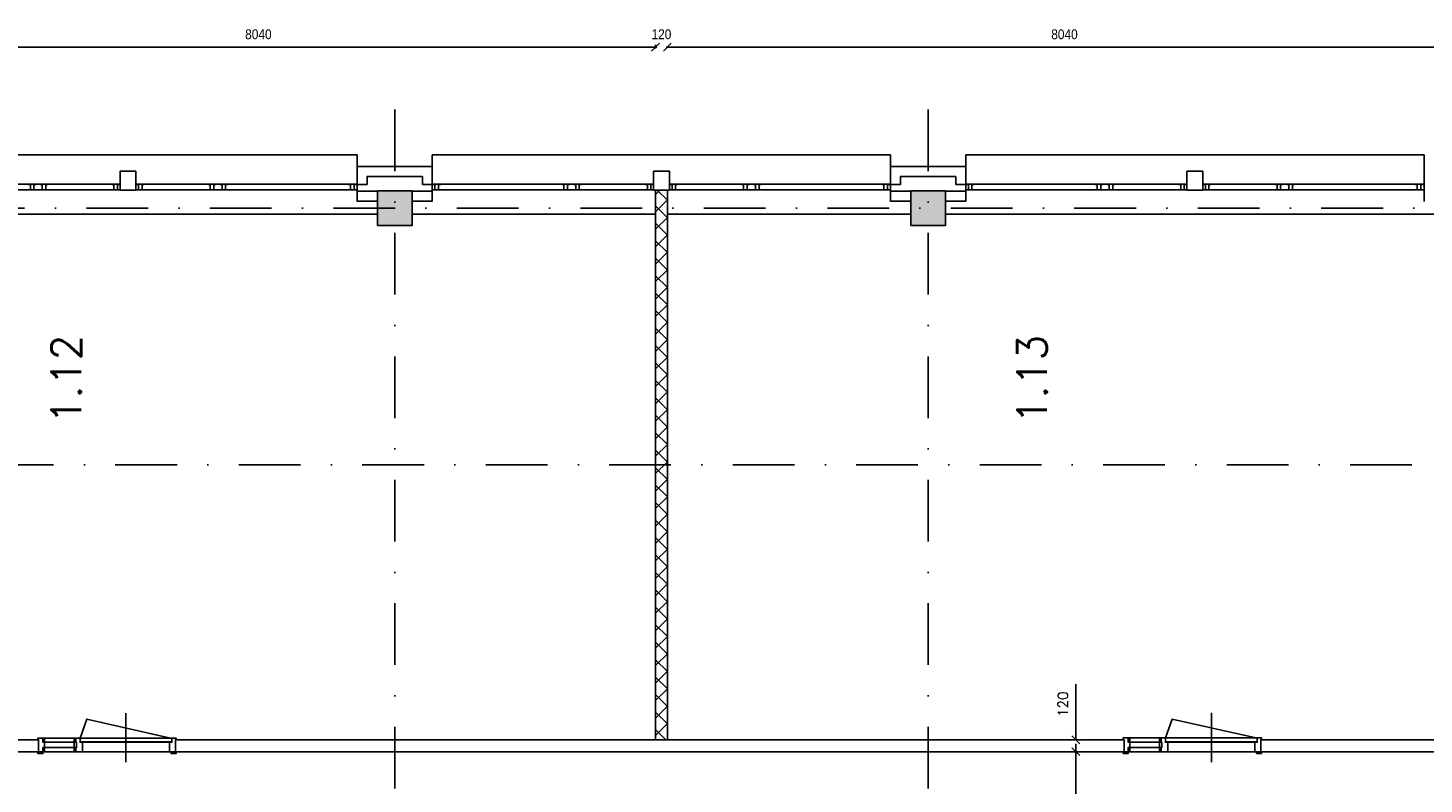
# Model space of a CAD drawing. Extents: x -171140 to 151546, y -8083 to 162438.
# Tile 54 of 96: x 51069 to 65202, y 39415 to 47073. Entities that reach past the tile are written whole.
import ezdxf

# ---------------------------------------------------------------- set-up
doc = ezdxf.new("R2010")
doc.units = 0
doc.header["$LTSCALE"] = 50
doc.header["$MEASUREMENT"] = 0
doc.header["$PDMODE"] = 3
doc.header["$PDSIZE"] = 0.001
for name, pattern in [('HIDDEN', [9.375, 6.25, -3.125]), ('HIDDEN2', [0.1875, 0.125, -0.0625]), ('STRAM_0WT$0$DASHDOT', [25, 12.5, -6.25, 0, -6.25])]:
    doc.linetypes.add(name, pattern=pattern)
doc.layers.get('0').update_dxf_attribs({"linetype": 'CONTINUOUS'})
doc.layers.get('DEFPOINTS').update_dxf_attribs({"linetype": 'CONTINUOUS'})
for name, color, linetype in [('_BESTAAND_ONGEWIJZIGD', 8, 'CONTINUOUS'), ('_DETAILNUMMERS', 4, 'CONTINUOUS'), ('_KOLOMBESTAAND', 212, 'CONTINUOUS'), ('A--L21--', 3, 'CONTINUOUS'), ('A--L22--', 7, 'CONTINUOUS'), ('A--L24AC1_TRAPPEN', 1, 'HIDDEN2'), ('A--L28--', 7, 'CONTINUOUS'), ('A--L32--', 7, 'CONTINUOUS'), ('A--L32--_F-2--', 7, 'CONTINUOUS'), ('A--L32--_F123-', 1, 'CONTINUOUS'), ('A--M$1A-_F123-', 1, 'CONTINUOUS'), ('A--T$1A-_F123-_R', 4, 'CONTINUOUS'), ('STRAM_0WT$0$A--T$7A8-_STRA', 8, 'STRAM_0WT$0$DASHDOT'), ('X--LR---_CP', 7, 'CONTINUOUS')]:
    doc.layers.add(name, color=color, linetype=linetype)
doc.styles.add('ALFA-0_25', font='ROMANS')
doc.styles.add('HIEMSTRA', font='romans.shx')
doc.styles.get("Standard").update_dxf_attribs({"font": 'txt', "width": 0.9})
doc.dimstyles.new('BEILEN', dxfattribs={"dimscale": 40, "dimtxt": 2.5, "dimasz": 2, "dimexe": 0.3, "dimexo": 0.3, "dimgap": 2, "dimtad": 1, "dimdec": 0, "dimzin": 0, "dimtxsty": 'HIEMSTRA', "dimblk1": 'OBLIQUE', "dimblk2": 'OBLIQUE', "dimsah": 1, "dimcen": -0.09, "dimdle": 0.3, "dimse1": 1, "dimclrd": 2, "dimclre": 2, "dimclrt": 3, "dimazin": 3, "dimtfac": 1, "dimtdec": 4, "dimtofl": 0, "dimtmove": 0, "dimatfit": 3, "dimtvp": 625, "dimtolj": 1, "dimtzin": 0})
doc.dimstyles.new('BEILEN$0', dxfattribs={"dimscale": 50, "dimtxt": 2.5, "dimasz": 2, "dimexe": 2, "dimexo": 0, "dimgap": 2, "dimtad": 1, "dimdec": 0, "dimzin": 0, "dimtxsty": 'ALFA-0_25', "dimblk1": 'OBLIQUE', "dimblk2": 'OBLIQUE', "dimsah": 1, "dimcen": -3, "dimdle": 2, "dimclrd": 1, "dimclre": 1, "dimclrt": 2, "dimazin": 3, "dimtfac": 0.666667, "dimtofl": 0, "dimtmove": 0, "dimatfit": 3, "dimtvp": 0.833333, "dimtolj": 1, "dimtzin": 0})

# ---------------------------------------------------------------- blocks, each defined once
blk = doc.blocks.new('*U1246')
at = {"layer": 'A--L21--', "color": 8, "linetype": 'CONTINUOUS'}
for points in [[(-50, 50), (-50, 50), (709, 50), (709, 50)], [(50, -50), (50, -50), (609, -50), (609, -50)]]:
    blk.add_lwpolyline(points, dxfattribs=at)
blk = doc.blocks.new('*U1245')
at = {"layer": 'A--L21--', "color": 8, "linetype": 'CONTINUOUS'}
for points in [[(0, 0), (-50, 0), (-50, 182), (-50, 182)], [(0, 0), (50, 0), (50, 82), (50, 82)]]:
    blk.add_lwpolyline(points, dxfattribs=at)
blk = doc.blocks.new('*U1244')
at = {"layer": 'A--L21--', "color": 8, "linetype": 'CONTINUOUS'}
for points in [[(0, 0), (0, 50), (-205, 50), (-205, 0)], [(0, 0), (0, -50), (-205, -50), (-205, 0)]]:
    blk.add_lwpolyline(points, dxfattribs=at)
blk = doc.blocks.new('*U1243')
at = {"layer": 'A--L21--', "color": 8, "linetype": 'CONTINUOUS'}
for points in [[(0, 0), (50, 0), (50, 182), (50, 182)], [(0, 0), (-50, 0), (-50, 82), (-50, 82)]]:
    blk.add_lwpolyline(points, dxfattribs=at)
blk = doc.blocks.new('*U1242')
at = {"layer": 'A--L21--', "color": 8, "linetype": 'CONTINUOUS'}
for points in [[(0, 0), (0, 50), (205, 50), (205, 0)], [(0, 0), (0, -50), (205, -50), (205, 0)]]:
    blk.add_lwpolyline(points, dxfattribs=at)
blk = doc.blocks.new('*U1241')
at = {"layer": 'A--L21--', "color": 8, "linetype": 'CONTINUOUS'}
for points in [[(-50, 50), (-50, 50), (709, 50), (709, 50)], [(50, -50), (50, -50), (609, -50), (609, -50)]]:
    blk.add_lwpolyline(points, dxfattribs=at)
blk = doc.blocks.new('*U1240')
at = {"layer": 'A--L21--', "color": 8, "linetype": 'CONTINUOUS'}
for points in [[(0, 0), (-50, 0), (-50, 182), (-50, 182)], [(0, 0), (50, 0), (50, 82), (50, 82)]]:
    blk.add_lwpolyline(points, dxfattribs=at)
blk = doc.blocks.new('*U1239')
at = {"layer": 'A--L21--', "color": 8, "linetype": 'CONTINUOUS'}
for points in [[(0, 0), (0, 50), (-205, 50), (-205, 0)], [(0, 0), (0, -50), (-205, -50), (-205, 0)]]:
    blk.add_lwpolyline(points, dxfattribs=at)
blk = doc.blocks.new('*U1238')
at = {"layer": 'A--L21--', "color": 8, "linetype": 'CONTINUOUS'}
for points in [[(0, 0), (50, 0), (50, 182), (50, 182)], [(0, 0), (-50, 0), (-50, 82), (-50, 82)]]:
    blk.add_lwpolyline(points, dxfattribs=at)
blk = doc.blocks.new('*U1237')
at = {"layer": 'A--L21--', "color": 8, "linetype": 'CONTINUOUS'}
for points in [[(0, 0), (0, 50), (205, 50), (205, 0)], [(0, 0), (0, -50), (205, -50), (205, 0)]]:
    blk.add_lwpolyline(points, dxfattribs=at)
blk = doc.blocks.new('_OBLIQUE')
at = {"color": 0, "linetype": 'BYBLOCK'}
blk.add_line((-0.5, -0.5), (0.5, 0.5), dxfattribs=at)
blk = doc.blocks.new('*D100')
at = {"layer": 'A--M$1A-_F123-', "color": 2, "linetype": 'CONTINUOUS'}
blk.add_line((49370, 46878), (57434, 46878), dxfattribs=at)
at = {"layer": 'DEFPOINTS', "color": 0, "linetype": 'CONTINUOUS'}
for p in [(49382, 46878), (57422, 46878), (57422, 46878)]:
    blk.add_point(p, dxfattribs=at)
at = {"layer": 'A--M$1A-_F123-', "color": 2, "linetype": 'CONTINUOUS', "xscale": 80, "yscale": 80, "zscale": 80, "rotation": 180}
blk.add_blockref('_OBLIQUE', (49382, 46878), dxfattribs=at)
at = {"layer": 'A--M$1A-_F123-', "color": 2, "linetype": 'CONTINUOUS', "xscale": 80, "yscale": 80, "zscale": 80}
blk.add_blockref('_OBLIQUE', (57422, 46878), dxfattribs=at)
at = {"layer": 'A--M$1A-_F123-', "color": 3, "linetype": 'CONTINUOUS', "insert": (53402, 47008), "char_height": 100, "attachment_point": 5}
blk.add_mtext('\\A1;8040', dxfattribs=at)
blk = doc.blocks.new('*D101')
at = {"layer": 'A--M$1A-_F123-', "color": 2, "linetype": 'CONTINUOUS'}
blk.add_line((57530, 46878), (65594, 46878), dxfattribs=at)
at = {"layer": 'DEFPOINTS', "color": 0, "linetype": 'CONTINUOUS'}
for p in [(57542, 46878), (65582, 46878), (65582, 46878)]:
    blk.add_point(p, dxfattribs=at)
at = {"layer": 'A--M$1A-_F123-', "color": 2, "linetype": 'CONTINUOUS', "xscale": 80, "yscale": 80, "zscale": 80, "rotation": 180}
blk.add_blockref('_OBLIQUE', (57542, 46878), dxfattribs=at)
at = {"layer": 'A--M$1A-_F123-', "color": 2, "linetype": 'CONTINUOUS', "xscale": 80, "yscale": 80, "zscale": 80}
blk.add_blockref('_OBLIQUE', (65582, 46878), dxfattribs=at)
at = {"layer": 'A--M$1A-_F123-', "color": 3, "linetype": 'CONTINUOUS', "insert": (61562, 47008), "char_height": 100, "attachment_point": 5}
blk.add_mtext('\\A1;8040', dxfattribs=at)
blk = doc.blocks.new('STRAM_0WT')
at = {"layer": 'STRAM_0WT$0$A--T$7A8-_STRA', "color": 8}
for p, q in [((-20834.938, 14000), (-20834.938, -7375.62)), ((-15434.938, 14000), (-15434.938, -7375.62)), ((-108962.956, 13000), (-500, 13000)), ((-66167.142, 10400), (-540.602, 10400))]:
    blk.add_line(p, q, dxfattribs=at)
blk = doc.blocks.new('*D343')
at = {"layer": 'A--M$1A-_F123-', "color": 2, "linetype": 'CONTINUOUS'}
for p, q in [((57422, 46878), (57342, 46878)), ((57422, 46902), (57422, 46866)), ((57542, 46878), (57622, 46878))]:
    blk.add_line(p, q, dxfattribs=at)
at = {"layer": 'DEFPOINTS', "color": 0, "linetype": 'CONTINUOUS'}
for p in [(57422, 46914), (57422, 46878), (57542, 46914)]:
    blk.add_point(p, dxfattribs=at)
at = {"layer": 'A--M$1A-_F123-', "color": 2, "linetype": 'CONTINUOUS', "xscale": 80, "yscale": 80, "zscale": 80}
blk.add_blockref('_OBLIQUE', (57422, 46878), dxfattribs=at)
at = {"layer": 'A--M$1A-_F123-', "color": 2, "linetype": 'CONTINUOUS', "xscale": 80, "yscale": 80, "zscale": 80, "rotation": 180}
blk.add_blockref('_OBLIQUE', (57542, 46878), dxfattribs=at)
at = {"layer": 'A--M$1A-_F123-', "color": 3, "linetype": 'CONTINUOUS', "insert": (57482, 47008), "char_height": 100, "attachment_point": 5}
blk.add_mtext('\\A1;120', dxfattribs=at)
blk = doc.blocks.new('A$C2EE40F78')
at = {"layer": '_DETAILNUMMERS', "color": 2}
for points in [[(8, 139), (8, 18), (0, 18), (0, 0), (51, 0), (51, 43), (68, 43), (68, 96), (51, 96), (51, 139)], [(68, 96), (51, 96), (51, 139), (68, 139)], [(68, 0), (51, 0), (51, 43), (68, 43)], [(384, 139), (367, 139), (367, 96), (384, 96)], [(392, 43), (367, 43), (367, 96), (392, 96)], [(384, 0), (367, 0), (367, 43), (384, 43)], [(384, 139), (384, 96), (392, 96), (392, 43), (384, 43), (384, 0), (427, 0), (427, 43), (452, 43), (452, 139)], [(1392, 139), (1392, 18), (1400, 18), (1400, 0), (1357, 0), (1357, 43), (1332, 43), (1332, 139)]]:
    blk.add_lwpolyline(points, close=True, dxfattribs=at)
at = {"layer": 'A--L32--', "color": 1}
for p, q in [((1400, 0), (0, 0)), ((51, 139), (1332, 139)), ((51, 96), (392, 96)), ((51, 43), (392, 43)), ((452, 43), (1332, 43))]:
    blk.add_line(p, q, dxfattribs=at)
for points in [[(0, 139), (51, 139), (51, 157), (0, 157)], [(1400, 139), (1349, 139), (1349, 157), (1400, 157)], [(1357, 40), (1357, 0), (427, 0), (427, 40)]]:
    blk.add_lwpolyline(points, close=True, dxfattribs=at)
at = {"layer": 'A--L32--_F-2--', "color": 1, "linetype": 'CONTINUOUS'}
blk.add_lwpolyline([(1343, 0), (496.75, -191.25), (427, 0)], dxfattribs=at)
at = {"layer": 'A--L32--_F123-', "color": 1, "linetype": 'CONTINUOUS'}
blk.add_lwpolyline([(892, 243.62), (892, -253.38)], dxfattribs=at)
at = {"layer": 'X--LR---_CP'}
blk.add_point((532, 43), dxfattribs=at)
blk.add_point((532, 43), dxfattribs=at)
blk.add_point((532, 43), dxfattribs=at)
blk = doc.blocks.new('*D636')
at = {"layer": 'A--M$1A-_F123-', "color": 2, "linetype": 'CONTINUOUS'}
for p, q in [((61575, 39743), (61756, 39743)), ((61676, 37713), (61676, 39823)), ((61575, 37793), (61756, 37793))]:
    blk.add_line(p, q, dxfattribs=at)
at = {"layer": 'DEFPOINTS', "color": 0, "linetype": 'CONTINUOUS'}
for p in [(61575, 39743), (61676, 39743), (61575, 37793)]:
    blk.add_point(p, dxfattribs=at)
at = {"layer": 'A--M$1A-_F123-', "color": 2, "linetype": 'CONTINUOUS', "xscale": 80, "yscale": 80, "zscale": 80}
for p, rotation in [((61676, 39743), 90), ((61676, 37793), 270)]:
    blk.add_blockref('_OBLIQUE', p, dxfattribs=dict(at, rotation=rotation))
at = {"layer": 'A--M$1A-_F123-', "color": 3, "linetype": 'CONTINUOUS', "insert": (61546, 38768), "char_height": 100, "attachment_point": 5, "rotation": 90, "style": 'HIEMSTRA'}
blk.add_mtext('\\A1;1950', dxfattribs=at)
blk = doc.blocks.new('*D638')
at = {"layer": 'A--M$1A-_F123-', "color": 2, "linetype": 'CONTINUOUS'}
for p, q in [((61676, 39863), (61676, 40426)), ((61575, 39863), (61756, 39863)), ((61575, 39743), (61756, 39743)), ((61676, 39743), (61676, 39663))]:
    blk.add_line(p, q, dxfattribs=at)
at = {"layer": 'DEFPOINTS', "color": 0, "linetype": 'CONTINUOUS'}
for p in [(61575, 39863), (61676, 39863), (61575, 39743)]:
    blk.add_point(p, dxfattribs=at)
at = {"layer": 'A--M$1A-_F123-', "color": 2, "linetype": 'CONTINUOUS', "xscale": 80, "yscale": 80, "zscale": 80}
for p, rotation in [((61676, 39863), 270), ((61676, 39743), 90)]:
    blk.add_blockref('_OBLIQUE', p, dxfattribs=dict(at, rotation=rotation))
at = {"layer": 'A--M$1A-_F123-', "color": 3, "linetype": 'CONTINUOUS', "insert": (61546, 40224), "char_height": 100, "attachment_point": 5, "rotation": 90, "style": 'HIEMSTRA'}
blk.add_mtext('\\A1;120', dxfattribs=at)

msp = doc.modelspace()

# ---------------------------------------------------------------- hatches: boundary and pattern name
at = {"layer": '_KOLOMBESTAAND', "linetype": 'HIDDEN'}
for points in [[(54607, 45071.9), (54957, 45071.9), (54957, 45421.9), (54607, 45421.9)], [(54607, 45071.9), (54957, 45071.9), (54957, 45421.9), (54607, 45421.9)], [(60007, 45071.9), (60357, 45071.9), (60357, 45421.9), (60007, 45421.9)], [(60007, 45071.9), (60357, 45071.9), (60357, 45421.9), (60007, 45421.9)]]:
    msp.add_hatch(color=256, dxfattribs=at).paths.add_polyline_path(points)
at = {"layer": 'A--L21--', "linetype": 'CONTINUOUS'}
h = msp.add_hatch(dxfattribs=at)
h.set_pattern_fill('ANSI37', color=1, scale=1000, angle=180, style=0)
h.set_pattern_definition([(225, (0, -14), (88.38835, -88.38835), []), (315, (0, -14), (88.38835, 88.38835), [])])
h.paths.add_polyline_path([(57422.3, 39862.9), (57542.3, 39862.9), (57542.3, 45431.5), (57422.3, 45431.5)])

# ---------------------------------------------------------------- linework, layer by layer
at = {"layer": '_BESTAAND_ONGEWIJZIGD'}
for p, q in [((54402.3, 45786.5), (49762.3, 45786.5)), ((54402.3, 45316.5), (54402.3, 45786.5)), ((55162.3, 45786.5), (55162.3, 45316.5)), ((59802.3, 45786.5), (55162.3, 45786.5)), ((59802.3, 45316.5), (59802.3, 45786.5)), ((60561.8, 45786.5), (60561.8, 45316.5)), ((65201.8, 45786.5), (60561.8, 45786.5)), ((65201.8, 45316.5), (65201.8, 45786.5)), ((49762.3, 45434.5), (52002.3, 45434.5)), ((51922.3, 45491.5), (49847.3, 45491.5)), ((54402.3, 45434.5), (52162.3, 45434.5)), ((52242.3, 45491.5), (54312.3, 45491.5)), ((55162.3, 45434.5), (57402.3, 45434.5)), ((57322.3, 45491.5), (55247.3, 45491.5)), ((59802.3, 45434.5), (57562.3, 45434.5)), ((57642.3, 45491.5), (59712.3, 45491.5)), ((60561.8, 45434.5), (62801.8, 45434.5)), ((62721.8, 45491.5), (60646.8, 45491.5)), ((65201.8, 45434.5), (62961.8, 45434.5)), ((63041.8, 45491.5), (65111.8, 45491.5))]:
    msp.add_line(p, q, dxfattribs=at)
for points in [[(52162.3, 45621.5), (52002.3, 45621.5), (52002.3, 45431.5), (52162.3, 45431.5)], [(57562.3, 45621.5), (57402.3, 45621.5), (57402.3, 45431.5), (57562.3, 45431.5)], [(62961.8, 45621.5), (62801.8, 45621.5), (62801.8, 45431.5), (62961.8, 45431.5)]]:
    msp.add_lwpolyline(points, close=True, dxfattribs=at)
at = {"layer": '_BESTAAND_ONGEWIJZIGD', "linetype": 'CONTINUOUS'}
for points in [[(51152.3, 45487.5), (51152.3, 45491.5), (51072.3, 45491.5), (51072.3, 45487.5), (51094.3, 45487.5), (51094.3, 45434.5), (51130.3, 45434.5), (51130.3, 45487.5)], [(51272.3, 45487.5), (51272.3, 45491.5), (51192.3, 45491.5), (51192.3, 45487.5), (51214.3, 45487.5), (51214.3, 45434.5), (51250.3, 45434.5), (51250.3, 45487.5)], [(51997.3, 45487.5), (51997.3, 45491.5), (51917.3, 45491.5), (51917.3, 45487.5), (51939.3, 45487.5), (51939.3, 45434.5), (51975.3, 45434.5), (51975.3, 45487.5)], [(52247.3, 45487.5), (52247.3, 45491.5), (52167.3, 45491.5), (52167.3, 45487.5), (52189.3, 45487.5), (52189.3, 45434.5), (52225.3, 45434.5), (52225.3, 45487.5)], [(52972.3, 45487.5), (52972.3, 45491.5), (52892.3, 45491.5), (52892.3, 45487.5), (52914.3, 45487.5), (52914.3, 45434.5), (52950.3, 45434.5), (52950.3, 45487.5)], [(53092.3, 45487.5), (53092.3, 45491.5), (53012.3, 45491.5), (53012.3, 45487.5), (53034.3, 45487.5), (53034.3, 45434.5), (53070.3, 45434.5), (53070.3, 45487.5)], [(54392.3, 45487.5), (54392.3, 45491.5), (54312.3, 45491.5), (54312.3, 45487.5), (54334.3, 45487.5), (54334.3, 45434.5), (54370.3, 45434.5), (54370.3, 45487.5)], [(55247.3, 45487.5), (55247.3, 45491.5), (55167.3, 45491.5), (55167.3, 45487.5), (55189.3, 45487.5), (55189.3, 45434.5), (55225.3, 45434.5), (55225.3, 45487.5)], [(56552.3, 45487.5), (56552.3, 45491.5), (56472.3, 45491.5), (56472.3, 45487.5), (56494.3, 45487.5), (56494.3, 45434.5), (56530.3, 45434.5), (56530.3, 45487.5)], [(56672.3, 45487.5), (56672.3, 45491.5), (56592.3, 45491.5), (56592.3, 45487.5), (56614.3, 45487.5), (56614.3, 45434.5), (56650.3, 45434.5), (56650.3, 45487.5)], [(57397.3, 45487.5), (57397.3, 45491.5), (57317.3, 45491.5), (57317.3, 45487.5), (57339.3, 45487.5), (57339.3, 45434.5), (57375.3, 45434.5), (57375.3, 45487.5)], [(57647.3, 45487.5), (57647.3, 45491.5), (57567.3, 45491.5), (57567.3, 45487.5), (57589.3, 45487.5), (57589.3, 45434.5), (57625.3, 45434.5), (57625.3, 45487.5)], [(58372.3, 45487.5), (58372.3, 45491.5), (58292.3, 45491.5), (58292.3, 45487.5), (58314.3, 45487.5), (58314.3, 45434.5), (58350.3, 45434.5), (58350.3, 45487.5)], [(58492.3, 45487.5), (58492.3, 45491.5), (58412.3, 45491.5), (58412.3, 45487.5), (58434.3, 45487.5), (58434.3, 45434.5), (58470.3, 45434.5), (58470.3, 45487.5)], [(59792.3, 45487.5), (59792.3, 45491.5), (59712.3, 45491.5), (59712.3, 45487.5), (59734.3, 45487.5), (59734.3, 45434.5), (59770.3, 45434.5), (59770.3, 45487.5)], [(60646.8, 45487.5), (60646.8, 45491.5), (60566.8, 45491.5), (60566.8, 45487.5), (60588.8, 45487.5), (60588.8, 45434.5), (60624.8, 45434.5), (60624.8, 45487.5)], [(61951.8, 45487.5), (61951.8, 45491.5), (61871.8, 45491.5), (61871.8, 45487.5), (61893.8, 45487.5), (61893.8, 45434.5), (61929.8, 45434.5), (61929.8, 45487.5)], [(62071.8, 45487.5), (62071.8, 45491.5), (61991.8, 45491.5), (61991.8, 45487.5), (62013.8, 45487.5), (62013.8, 45434.5), (62049.8, 45434.5), (62049.8, 45487.5)], [(62796.8, 45487.5), (62796.8, 45491.5), (62716.8, 45491.5), (62716.8, 45487.5), (62738.8, 45487.5), (62738.8, 45434.5), (62774.8, 45434.5), (62774.8, 45487.5)], [(63046.8, 45487.5), (63046.8, 45491.5), (62966.8, 45491.5), (62966.8, 45487.5), (62988.8, 45487.5), (62988.8, 45434.5), (63024.8, 45434.5), (63024.8, 45487.5)], [(63771.8, 45487.5), (63771.8, 45491.5), (63691.8, 45491.5), (63691.8, 45487.5), (63713.8, 45487.5), (63713.8, 45434.5), (63749.8, 45434.5), (63749.8, 45487.5)], [(63891.8, 45487.5), (63891.8, 45491.5), (63811.8, 45491.5), (63811.8, 45487.5), (63833.8, 45487.5), (63833.8, 45434.5), (63869.8, 45434.5), (63869.8, 45487.5)], [(65191.8, 45487.5), (65191.8, 45491.5), (65111.8, 45491.5), (65111.8, 45487.5), (65133.8, 45487.5), (65133.8, 45434.5), (65169.8, 45434.5), (65169.8, 45487.5)]]:
    msp.add_lwpolyline(points, close=True, dxfattribs=at)
at = {"layer": '_BESTAAND_ONGEWIJZIGD'}
for p in [(53092.3, 45431.5), (58492.3, 45431.5), (63891.8, 45431.5)]:
    msp.add_point(p, dxfattribs=at)
at = {"layer": 'A--L21--'}
for p, q in [((49557, 45186.9), (54607, 45186.9)), ((57422.3, 45186.9), (54957, 45186.9)), ((60007, 45186.9), (57542.3, 45186.9)), ((60357, 45186.9), (65407, 45186.9))]:
    msp.add_line(p, q, dxfattribs=at)
at = {"layer": 'A--L21--', "color": 2, "linetype": 'CONTINUOUS'}
for points in [[(57422.3, 39862.9), (57542.3, 39862.9), (57542.3, 45431.5), (57422.3, 45431.5)], [(49308.3, 39862.9), (51177.3, 39862.9), (51177.3, 39742.9), (49308.3, 39742.9)], [(52561.3, 39862.9), (62165, 39862.9), (62165, 39742.9), (52561.3, 39742.9)], [(65657, 39862.9), (63549, 39862.9), (63549, 39742.9), (65657, 39742.9)]]:
    msp.add_lwpolyline(points, close=True, dxfattribs=at)
at = {"layer": 'A--L28--', "color": 3, "linetype": 'CONTINUOUS'}
for points in [[(54607, 45071.9), (54957, 45071.9), (54957, 45421.9), (54607, 45421.9)], [(54607, 45071.9), (54957, 45071.9), (54957, 45421.9), (54607, 45421.9)], [(60007, 45071.9), (60357, 45071.9), (60357, 45421.9), (60007, 45421.9)], [(60007, 45071.9), (60357, 45071.9), (60357, 45421.9), (60007, 45421.9)]]:
    msp.add_lwpolyline(points, close=True, dxfattribs=at)
at = {"layer": 'X--LR---_CP', "color": 1, "linetype": 'CONTINUOUS'}
for p in [(54782.3, 45491.5), (54782.3, 45491.5), (60181.8, 45491.5), (60181.8, 45491.5)]:
    msp.add_point(p, dxfattribs=at)

# ---------------------------------------------------------------- block references
at = {"layer": 'A--L21--', "linetype": 'CONTINUOUS'}
for name, p in [('*U1241', (54452.3, 45620)), ('*U1240', (54452.3, 45487.5)), ('*U1238', (55111.8, 45487.5)), ('*U1246', (59852.3, 45620)), ('*U1245', (59852.3, 45487.5)), ('*U1243', (60511.8, 45487.5))]:
    msp.add_blockref(name, p, dxfattribs=at)
at = {"layer": 'A--L22--', "linetype": 'CONTINUOUS'}
for name, p in [('*U1239', (54607, 45370)), ('*U1237', (54957, 45370)), ('*U1244', (60007, 45370)), ('*U1242', (60357, 45370))]:
    msp.add_blockref(name, p, dxfattribs=at)
at = {"layer": 'A--L24AC1_TRAPPEN'}
msp.add_blockref('STRAM_0WT', (75617, 32246.9), dxfattribs=at)
at = {"layer": 'A--L32--', "color": 1, "xscale": -1, "rotation": 180}
for p in [(51169.3, 39881.4), (62157, 39881.9)]:
    msp.add_blockref('A$C2EE40F78', p, dxfattribs=at)

# ---------------------------------------------------------------- texts
at = {"layer": 'A--T$1A-_F123-_R', "style": 'ALFA-0_25'}
for s, p in [('1.12', (51607.4, 43064)), ('1.13', (61384, 43064))]:
    msp.add_text(s, height=300, rotation=90, dxfattribs=at).set_placement(p)

# ---------------------------------------------------------------- dimensions: what is measured, and where the dimension line sits
at = {"layer": 'A--M$1A-_F123-', "linetype": 'CONTINUOUS'}
for base, p1, p2, picture, middle in [((57422.3, 46877.5), (49382, 46877.5), (57422.3, 46877.5), '*D100', (53402.2, 47007.5)), ((65582, 46877.5), (57542.3, 46877.5), (65582, 46877.5), '*D101', (61562.2, 47007.5))]:
    dim = msp.add_linear_dim(base=base, p1=p1, p2=p2, dimstyle='BEILEN', override={"dimtxsty": 'STANDARD', "dimtmove": 0}, dxfattribs=at)
    dim.commit()
    dim.dimension.update_dxf_attribs({"geometry": picture, "text_midpoint": middle})
dim = msp.add_linear_dim(base=(57422.3, 46877.5), p1=(57542.3, 46914), p2=(57422.3, 46914), dimstyle='BEILEN', override={"dimtxsty": 'STANDARD', "dimtmove": 0}, dxfattribs=at)
dim.commit()
dim.dimension.update_dxf_attribs({"geometry": '*D343', "text_midpoint": (57482.3, 46877.5), "dimtype": 160})
for base, p1, p2, picture, middle in [((61675.7, 39862.9), (61574.7, 39742.9), (61574.7, 39862.9), '*D638', (61545.7, 40224.3)), ((61675.7, 39742.9), (61574.7, 37792.9), (61574.7, 39742.9), '*D636', (61545.7, 38767.9))]:
    dim = msp.add_linear_dim(base=base, p1=p1, p2=p2, angle=90, dimstyle='BEILEN$0', override={"dimscale": 40, "dimtxsty": 'HIEMSTRA', "dimclrd": 2, "dimclre": 2, "dimclrt": 3, "dimtfac": 1, "dimtmove": 0}, dxfattribs=at)
    dim.commit()
    dim.dimension.update_dxf_attribs({"geometry": picture, "text_midpoint": middle})

doc.saveas('drawing.dxf')
